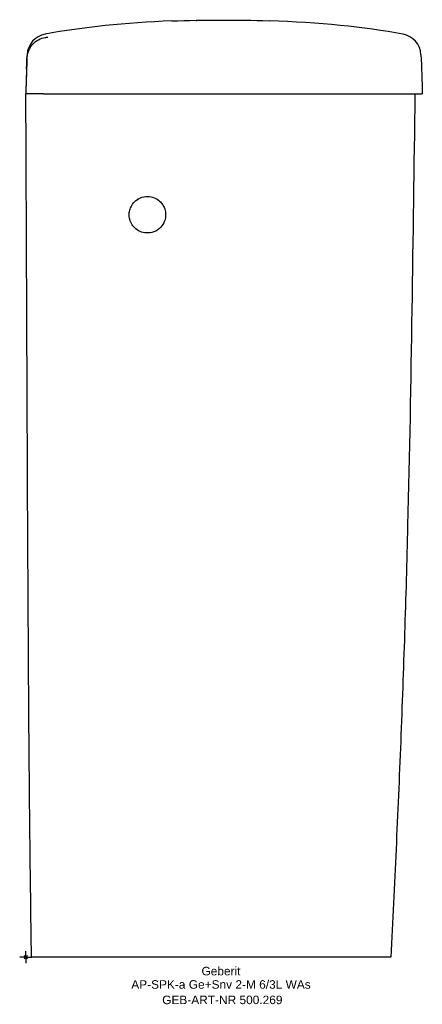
# Model space of a CAD drawing. Header units: millimetres. Extents: x -2 to 163, y -19 to 386.
import ezdxf
from ezdxf.enums import TextEntityAlignment as Align

# ---------------------------------------------------------------- set-up
doc = ezdxf.new("R2010")
doc.units = ezdxf.units.MM
doc.layers.get('0').update_dxf_attribs({"linetype": 'CONTINUOUS'})
for name, color, linetype, lineweight in [('Arbeitspunkt(DIN)', 7, 'CONTINUOUS', 25), ('GEB-ART-NR', 1, 'CONTINUOUS', 18), ('GEB-BEZUG', 2, 'CONTINUOUS', 25), ('GEB-TEXT', 5, 'CONTINUOUS', 18)]:
    doc.layers.add(name, color=color, linetype=linetype, lineweight=lineweight)
doc.layers.add('GEB-KONTUR-A', color=5, linetype='CONTINUOUS')
doc.styles.get("Standard").update_dxf_attribs({"font": 'arial.ttf'})

# ---------------------------------------------------------------- blocks, each defined once
blk = doc.blocks.new('Einfügepunkt')
at = {"layer": 'GEB-BEZUG'}
for p, q in [((-0.71, -0.71), (0.71, 0.71)), ((-0.71, 0.71), (0.71, -0.71))]:
    blk.add_line(p, q, dxfattribs=at)

msp = doc.modelspace()

# ---------------------------------------------------------------- linework, layer by layer
at = {"layer": 'Arbeitspunkt(DIN)', "ltscale": 25}
for q in [(-2.5, 0), (0, 2.5), (0, -2.5), (2.5, 0)]:
    msp.add_line((0, 0), q, dxfattribs=at)
at = {"layer": 'GEB-KONTUR-A', "ltscale": 25}
for p, q in [((0.06, 355), (0.06, 355)), ((55, 355), (163, 355))]:
    msp.add_line(p, q, dxfattribs=at)
for centre, start, end in [((9.55, 370.72), 100.4462, 177.4932), ((153.45, 370.71), 2.5065, 79.6305)]:
    msp.add_arc(centre, 9, start, end, dxfattribs=at)
for centre, major_axis, ratio, start_param, end_param in [((449.33, 122.55), (528.75, -203.69), 0.314126, 2.511, 2.668143), ((-1154.81, -260.66), (1388.26, 594.4), 0.182294, 0.268286, 0.370536), ((41.12, 364.76), (-6.6, -174.6), 0.233437, 4.692913, 4.714764)]:
    msp.add_ellipse(centre, major_axis=major_axis, ratio=ratio, start_param=start_param, end_param=end_param, dxfattribs=at)
for points in [[(60, 385), (73.33, 385.51), (86.67, 385.5), (100, 385.04)], [(0.55, 370.33), (0.55, 370.34), (0.55, 370.34), (0.55, 370.34)], [(162.44, 371.1), (162.67, 365.74), (162.86, 360.37), (163, 355)], [(0.32, 365.34), (0.19, 361.9), (0.09, 358.45), (0, 355)]]:
    msp.add_open_spline(points, degree=3, dxfattribs=at)
for points, knots in [([(69.84, 385.24), (69.84, 385.24), (69.85, 385.24), (69.9, 385.24), (69.94, 385.25), (70.06, 385.25), (70.16, 385.25), (70.44, 385.25), (70.64, 385.26), (71.26, 385.27), (71.71, 385.27), (73.08, 385.3), (74.06, 385.31), (75.99, 385.33), (76.94, 385.34), (78.63, 385.35), (79.38, 385.35), (80.97, 385.35), (81.83, 385.34), (83.54, 385.33), (84.4, 385.33), (85.86, 385.31), (86.49, 385.31), (87.41, 385.29), (87.74, 385.29), (88.17, 385.28), (88.31, 385.28), (88.44, 385.28), (88.47, 385.28), (88.48, 385.28), (88.48, 385.28), (88.48, 385.28)], [1.96367, 1.96367, 1.96367, 1.96367, 1.988291, 1.988291, 2.025431, 2.025431, 2.080064, 2.080064, 2.171441, 2.171441, 2.341052, 2.341052, 2.68046, 2.68046, 2.981428, 2.981428, 3.20171, 3.20171, 3.460582, 3.460582, 3.745202, 3.745202, 3.97132, 3.97132, 4.110263, 4.110263, 4.190254, 4.190254, 4.234256, 4.234256, 4.240192, 4.240192, 4.240192, 4.240192]), ([(0.54, 370.34), (0.66, 371.32), (0.93, 372.28), (1.75, 374.04), (2.31, 374.86), (3.63, 376.25), (4.41, 376.84), (6.09, 377.74), (7.02, 378.05), (8.12, 378.23), (8.31, 378.26), (8.59, 378.28), (8.69, 378.29), (8.86, 378.3), (8.95, 378.31), (9.02, 378.31)], [0, 0, 0, 0, 0.293854, 0.293854, 0.582253, 0.582253, 0.869871, 0.869871, 1.153991, 1.153991, 1.213326, 1.213326, 1.244772, 1.244772, 1.277726, 1.277726, 1.277726, 1.277726]), ([(0.5, 369.71), (0.39, 367.2), (0.3, 364.69), (0.21, 362.19), (0.13, 359.79), (0.06, 357.4), (0, 355)], [0.000001, 0.000001, 0.000001, 0.000001, 0.5108855, 0.5108855, 0.5108855, 0.9983061, 0.9983061, 0.9983061, 0.9983061]), ([(0.32, 365.33), (0.33, 365.59), (0.34, 365.82), (0.38, 366.89), (0.4, 367.42), (0.45, 368.74), (0.45, 368.75), (0.51, 370.32)], [0.494846, 0.494846, 0.494846, 0.494846, 0.784546, 0.784546, 1.993646, 1.993646, 4.325241, 4.325241, 4.325241, 4.325241]), ([(0.49, 369.71), (0.49, 369.71), (0.49, 369.71), (0.5, 369.71), (0.5, 369.71), (0.5, 369.71)], [0, 0, 0, 0, 0.499735, 0.499735, 1, 1, 1, 1]), ([(0.56, 371.11), (0.56, 371.11), (0.56, 371.08), (0.55, 371.02), (0.55, 371.02), (0.55, 371.02), (0.55, 371.02), (0.55, 371.02), (0.55, 371.01), (0.55, 371.01), (0.55, 371.01), (0.55, 371.01), (0.55, 371.01), (0.55, 371.01), (0.55, 371), (0.55, 371), (0.55, 370.99), (0.55, 370.98), (0.55, 370.97), (0.55, 370.96), (0.55, 370.96), (0.55, 370.95), (0.55, 370.93), (0.54, 370.92), (0.54, 370.9), (0.54, 370.87), (0.54, 370.85), (0.54, 370.82), (0.54, 370.8), (0.53, 370.77), (0.53, 370.76), (0.53, 370.75), (0.53, 370.74), (0.53, 370.74), (0.53, 370.69), (0.53, 370.63), (0.52, 370.53), (0.52, 370.51), (0.52, 370.48), (0.52, 370.46), (0.52, 370.45), (0.52, 370.45), (0.52, 370.45), (0.52, 370.41), (0.51, 370.36), (0.51, 370.32)], [0, 0, 0, 0, 0.2458852, 0.2458852, 0.2458852, 0.2519169, 0.2519169, 0.2519169, 0.2589843, 0.2589843, 0.2589843, 0.265625, 0.265625, 0.265625, 0.28125, 0.28125, 0.28125, 0.3125, 0.3125, 0.3125, 0.3386964, 0.3386964, 0.3386964, 0.375, 0.375, 0.375, 0.4375, 0.4375, 0.4375, 0.4866594, 0.4866594, 0.4866594, 0.5, 0.5, 0.5, 0.625, 0.625, 0.625, 0.661525, 0.661525, 0.661525, 0.6637667, 0.6637667, 0.6637667, 0.7315655, 0.7315655, 0.7315655, 0.7315655]), ([(7.34, 355), (6.35, 355), (5.38, 355), (3.6, 355), (2.8, 355), (1.46, 355), (0.93, 355), (0.19, 355), (0, 355), (0, 355)], [0.00001, 0.00001, 0.00001, 0.00001, 0.296231, 0.296231, 0.584326, 0.584326, 0.8724, 0.8724, 1.168684, 1.168684, 1.168684, 1.168684]), ([(0, 355), (0, 355), (0, 355), (0.01, 355), (0.01, 355), (0.02, 355), (0.02, 355)], [0, 0, 0, 0, 0.1408462, 0.1408462, 0.1408462, 0.2824077, 0.2824077, 0.2824077, 0.2824077]), ([(2.37, 0), (1.86, 33.28), (1.52, 66.57), (0.63, 184.87), (0.5, 269.93), (0.02, 355)], [0, 0, 0, 0, 10.000263, 10.000263, 35.527436, 35.527436, 35.527436, 35.527436]), ([(0.06, 355), (0.06, 355), (0.05, 355), (0.05, 355), (0.05, 355), (0.05, 355), (0.05, 355)], [0, 0, 0, 0, 0.3330975, 0.3330975, 0.3330975, 0.3989429, 0.3989429, 0.3989429, 0.3989429]), ([(7.34, 355), (20.01, 355), (32.68, 355), (45.4, 355), (48.6, 355), (51.8, 355), (55, 355)], [-4.767131, -4.767131, -4.767131, -4.767131, -0.960294, -0.960294, -0.960294, -0.00126, -0.00126, -0.00126, -0.00126]), ([(159.96, 355), (159.55, 325.41), (158.77, 266.22), (157.45, 192.23), (155.76, 133.06), (154.17, 88.69), (152.25, 44.34), (150.77, 14.78), (150, 0)], [0, 0, 0, 0, 0.25, 0.5, 0.625, 0.75, 0.875, 1, 1, 1, 1]), ([(55, 299.7), (54.51, 299.27), (53.98, 298.9), (52.89, 298.35), (52.35, 298.14), (50.85, 297.78), (49.86, 297.73), (48, 298.01), (47.14, 298.3), (45.61, 299.15), (44.95, 299.68), (43.89, 300.87), (43.48, 301.51), (42.99, 302.6), (42.84, 303.02), (42.65, 303.78), (42.58, 304.12), (42.53, 304.64), (42.51, 304.82), (42.5, 305.13), (42.5, 305.27), (42.5, 305.56), (42.51, 305.71), (42.54, 306.11), (42.57, 306.36), (42.74, 307.3), (42.96, 307.98), (43.65, 309.37), (44.15, 310.07), (45.46, 311.34), (46.28, 311.88), (48.11, 312.62), (49.11, 312.8), (51.03, 312.78), (51.95, 312.59), (53.62, 311.92), (54.35, 311.46), (55, 310.88)], [-3.458736, -3.458736, -3.458736, -3.458736, -3.263752, -3.263752, -3.091813, -3.091813, -2.799809, -2.799809, -2.527784, -2.527784, -2.275856, -2.275856, -2.048785, -2.048785, -1.916833, -1.916833, -1.812562, -1.812562, -1.759936, -1.759936, -1.718468, -1.718468, -1.672614, -1.672614, -1.598482, -1.598482, -1.385264, -1.385264, -1.130632, -1.130632, -0.837992, -0.837992, -0.538154, -0.538154, -0.2594, -0.2594, 0, 0, 0, 0]), ([(55, 310.88), (55.45, 310.48), (55.85, 310.03), (56.51, 309.06), (56.78, 308.55), (57.24, 307.37), (57.4, 306.68), (57.53, 305.33), (57.5, 304.67), (57.27, 303.3), (57.04, 302.6), (56.29, 301.09), (55.71, 300.33), (55, 299.7)], [-1.264347, -1.264347, -1.264347, -1.264347, -1.083893, -1.083893, -0.91239, -0.91239, -0.702021, -0.702021, -0.505458, -0.505458, -0.284143, -0.284143, 0, 0, 0, 0]), ([(9.07, 0), (8.82, 0), (8.57, 0), (8.32, 0), (8.07, 0), (7.82, 0), (7.58, 0), (7.53, 0), (7.49, 0), (7.44, 0), (7, 0), (6.58, 0), (6.17, 0), (6.09, 0), (6, 0), (5.92, 0), (5.57, 0), (5.23, 0), (4.92, 0), (4.53, 0), (4.18, 0), (3.87, 0), (3.3, 0), (2.88, 0), (2.63, 0), (2.61, 0), (2.58, 0), (2.56, 0), (2.45, 0), (2.39, 0), (2.37, 0), (2.37, 0), (2.37, 0), (2.37, 0)], [0, 0, 0, 0, 0.075447, 0.075447, 0.075447, 0.150773, 0.150773, 0.150773, 0.16505, 0.16505, 0.16505, 0.301292, 0.301292, 0.301292, 0.329755, 0.329755, 0.329755, 0.451374, 0.451374, 0.451374, 0.601552, 0.601552, 0.601552, 0.872971, 0.872971, 0.872971, 0.901439, 0.901439, 0.901439, 1.037868, 1.037868, 1.037868, 1.065724, 1.065724, 1.065724, 1.065724]), ([(55, 0), (47.04, 0), (39.38, 0), (32.03, 0), (24.01, 0), (16.36, 0), (9.07, 0)], [0, 0, 0, 0, 0.4781921, 0.4781921, 0.4781921, 1, 1, 1, 1]), ([(150, 0), (150, 0), (149.62, 0), (148.88, 0), (148.22, 0), (147.27, 0), (146.03, 0), (145.85, 0), (145.68, 0), (145.48, 0), (144.03, 0), (142.24, 0), (140.12, 0), (139.98, 0), (139.84, 0), (139.69, 0), (138.47, 0), (137.16, 0), (135.75, 0), (135.05, 0), (134.32, 0), (133.57, 0), (133.18, 0), (132.79, 0), (132.39, 0), (132.1, 0), (131.81, 0), (131.51, 0), (131.42, 0), (131.33, 0), (131.24, 0), (129.55, 0), (127.76, 0), (125.89, 0), (124.04, 0), (122.11, 0), (120.09, 0), (119.96, 0), (119.86, 0), (119.7, 0), (117.35, 0), (114.95, 0), (112.52, 0), (111.18, 0), (109.83, 0), (108.46, 0), (107.74, 0), (107.02, 0), (106.29, 0), (105.79, 0), (105.29, 0), (104.78, 0), (104.56, 0), (104.34, 0), (104.11, 0), (104.08, 0), (104.05, 0), (104.02, 0), (102.41, 0), (100.78, 0), (99.13, 0), (98.25, 0), (97.36, 0), (96.46, 0), (95.96, 0), (95.46, 0), (94.95, 0), (94.59, 0), (94.25, 0), (93.87, 0), (93.83, 0), (93.79, 0), (93.76, 0), (91.84, 0), (89.88, 0), (87.87, 0), (86.85, 0), (85.81, 0), (84.76, 0), (83.96, 0), (83.16, 0), (82.34, 0), (82.06, 0), (81.8, 0), (81.55, 0), (80.58, 0), (79.55, 0), (78.47, 0), (77.92, 0), (77.36, 0), (76.79, 0), (76.44, 0), (76.07, 0), (75.7, 0), (75.48, 0), (75.22, 0), (75.02, 0), (75.01, 0), (74.99, 0), (74.97, 0), (74.01, 0), (72.97, 0), (71.86, 0), (71.31, 0), (70.74, 0), (70.15, 0), (69.85, 0), (69.55, 0), (69.25, 0), (69.07, 0), (68.89, 0), (68.7, 0), (68.59, 0), (68.43, 0), (68.34, 0), (68.34, 0), (68.33, 0), (68.33, 0), (66.56, 0), (64.34, 0), (61.66, 0), (60.62, 0), (59.51, 0), (58.33, 0), (57.28, 0), (56.17, 0), (55, 0)], [0, 0, 0, 0, 0.1242038, 0.1242038, 0.1242038, 0.234375, 0.234375, 0.234375, 0.25, 0.25, 0.25, 0.3671875, 0.3671875, 0.3671875, 0.375, 0.375, 0.375, 0.4375, 0.4375, 0.4375, 0.46875, 0.46875, 0.46875, 0.4847701, 0.4847701, 0.4847701, 0.4965084, 0.4965084, 0.4965084, 0.5, 0.5, 0.5, 0.5610014, 0.5610014, 0.5610014, 0.6210937, 0.6210937, 0.6210937, 0.625, 0.625, 0.625, 0.6833587, 0.6833587, 0.6833587, 0.7154901, 0.7154901, 0.7154901, 0.7324303, 0.7324303, 0.7324303, 0.7440958, 0.7440958, 0.7440958, 0.7493706, 0.7493706, 0.7493706, 0.75, 0.75, 0.75, 0.7800914, 0.7800914, 0.7800914, 0.7962957, 0.7962957, 0.7962957, 0.8053454, 0.8053454, 0.8053454, 0.8118973, 0.8118973, 0.8118973, 0.8125, 0.8125, 0.8125, 0.8433168, 0.8433168, 0.8433168, 0.859101, 0.859101, 0.859101, 0.8710296, 0.8710296, 0.8710296, 0.875, 0.875, 0.875, 0.890501, 0.890501, 0.890501, 0.8982515, 0.8982515, 0.8982515, 0.9030894, 0.9030894, 0.9030894, 0.9060021, 0.9060021, 0.9060021, 0.90625, 0.90625, 0.90625, 0.921875, 0.921875, 0.921875, 0.9296875, 0.9296875, 0.9296875, 0.9335937, 0.9335937, 0.9335937, 0.9359178, 0.9359178, 0.9359178, 0.9373907, 0.9373907, 0.9373907, 0.9375, 0.9375, 0.9375, 0.9735023, 0.9735023, 0.9735023, 0.9874907, 0.9874907, 0.9874907, 1, 1, 1, 1])]:
    msp.add_open_spline(points, degree=3, knots=knots, dxfattribs=at)

# ---------------------------------------------------------------- block references
at = {"ltscale": 25}
msp.add_blockref('Einfügepunkt', (0, 0), dxfattribs=at)

# ---------------------------------------------------------------- texts
at = {"layer": 'GEB-ART-NR'}
msp.add_text('GEB-ART-NR 500.269', height=3.5, dxfattribs=at).set_placement((80.8, -19.34), align=Align.CENTER)
at = {"layer": 'GEB-TEXT'}
for s, p in [('Geberit', (80.25, -7.5)), ('AP-SPK-a Ge+Snv 2-M 6/3L WAs', (80.25, -13))]:
    msp.add_text(s, height=3.5, dxfattribs=at).set_placement(p, align=Align.CENTER)

doc.saveas('drawing.dxf')
